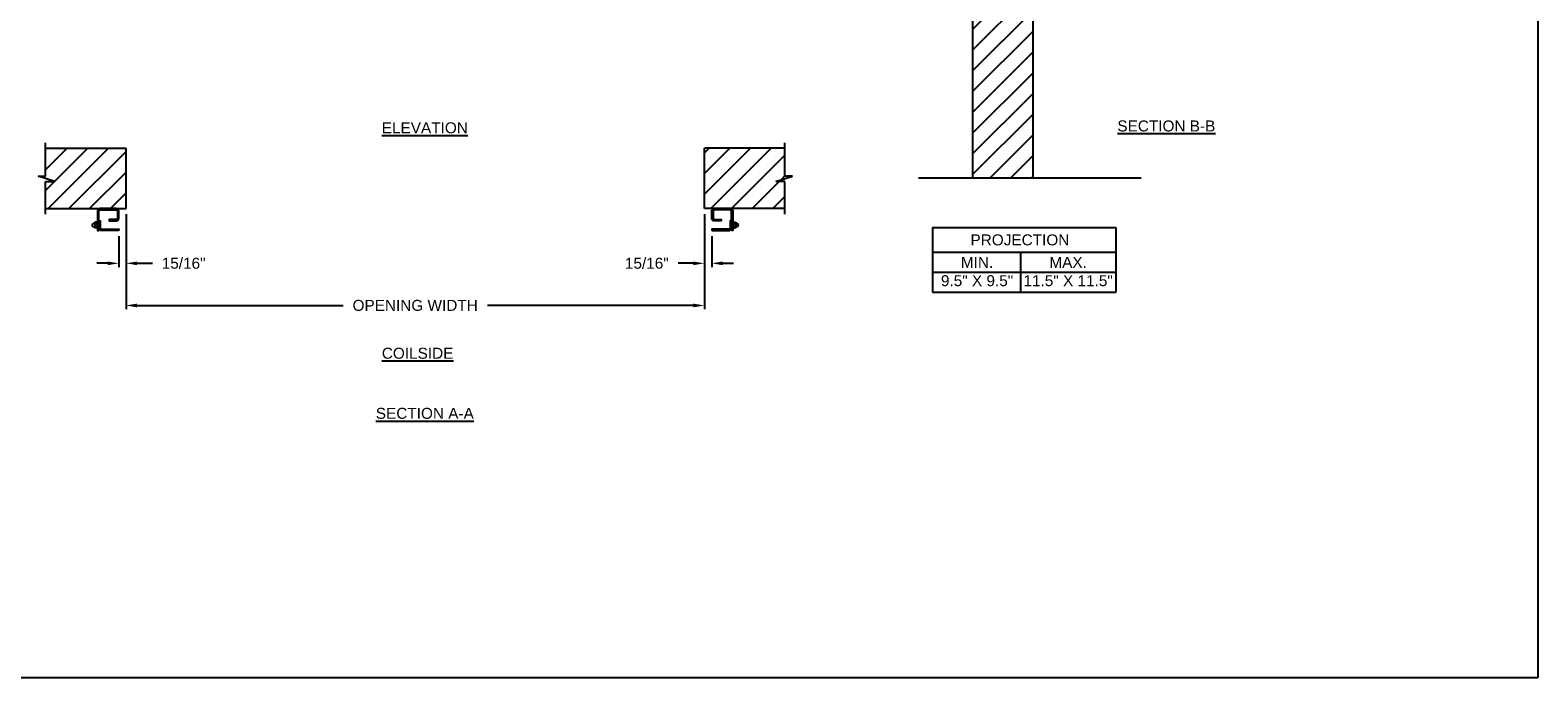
# Model space of a CAD drawing. Header units: inches. Extents: x 169.6 to 213.7, y 214.8 to 266.5.
# Tile 2 of 18: x 176.2 to 189.1, y 214.8 to 220.3. Entities that reach past the tile are written whole.
import ezdxf

# ---------------------------------------------------------------- set-up
doc = ezdxf.new("R2010")
doc.units = ezdxf.units.IN
doc.header["$LTSCALE"] = 0.25
doc.header["$MEASUREMENT"] = 0
doc.layers.add('ANNOTATIONS', color=1, linetype='Continuous')
doc.layers.add('CDX OPERATOR LH', color=7, linetype='Continuous')
doc.styles.add('ARIAL', font='arial.ttf', dxfattribs={"height": 0.09375})
doc.dimstyles.new('STANDARD$0', dxfattribs={"dimtxt": 0.09375, "dimasz": 0.09375, "dimexe": 0.03125, "dimexo": 0.046875, "dimgap": 0.09, "dimtad": 0, "dimtih": 1, "dimtoh": 1, "dimdec": 4, "dimzin": 0, "dimdsep": 46, "dimtxsty": 'ARIAL', "dimcen": 0.09, "dimadec": 0, "dimazin": 0, "dimtfac": 1, "dimtdec": 4, "dimtofl": 0, "dimtmove": 0, "dimatfit": 1, "dimfxl": 1, "dimtolj": 1, "dimtzin": 0, "dimarcsym": 0})
pattern_1 = [(45, (22.09341, -36.9515), (-0.08838835, 0.08838835), [])]

# ---------------------------------------------------------------- blocks, each defined once
blk = doc.blocks.new('*D75')
at = {"layer": 'ANNOTATIONS', "color": 0, "lineweight": -2, "transparency": 16777216}
for p, q in [((181.942, 218.718), (181.942, 218.266)), ((182.005, 218.531), (182.005, 218.266)), ((181.848, 218.298), (181.718, 218.298)), ((182.098, 218.298), (182.192, 218.298))]:
    blk.add_line(p, q, dxfattribs=at)
at = {"layer": 'ANNOTATIONS', "color": 0, "transparency": 16777216}
for points in [[(181.848, 218.313), (181.848, 218.282), (181.942, 218.298)], [(182.098, 218.313), (182.098, 218.282), (182.005, 218.298)]]:
    blk.add_solid(points, dxfattribs=at)
at = {"layer": 'defpoints', "color": 0, "transparency": 16777216}
for p in [(181.942, 218.765), (182.005, 218.577), (182.005, 218.298)]:
    blk.add_point(p, dxfattribs=at)
at = {"layer": 'ANNOTATIONS', "color": 0, "transparency": 16777216, "insert": (181.451, 218.298), "char_height": 0.0938, "attachment_point": 5, "style": 'ARIAL'}
blk.add_mtext('\\A1;15/16"', dxfattribs=at)
blk = doc.blocks.new('*D76')
at = {"layer": 'ANNOTATIONS', "color": 0, "lineweight": -2, "transparency": 16777216}
for p, q in [((177.005, 218.718), (177.005, 218.266)), ((176.942, 218.531), (176.942, 218.266)), ((176.848, 218.298), (176.755, 218.298)), ((177.098, 218.298), (177.229, 218.298))]:
    blk.add_line(p, q, dxfattribs=at)
at = {"layer": 'ANNOTATIONS', "color": 0, "transparency": 16777216}
for points in [[(176.848, 218.313), (176.848, 218.282), (176.942, 218.298)], [(177.098, 218.313), (177.098, 218.282), (177.005, 218.298)]]:
    blk.add_solid(points, dxfattribs=at)
at = {"layer": 'defpoints', "color": 0, "transparency": 16777216}
for p in [(177.005, 218.765), (176.942, 218.577), (176.942, 218.298)]:
    blk.add_point(p, dxfattribs=at)
at = {"layer": 'ANNOTATIONS', "color": 0, "transparency": 16777216, "insert": (177.496, 218.298), "char_height": 0.0938, "attachment_point": 5, "style": 'ARIAL'}
blk.add_mtext('\\A1;15/16"', dxfattribs=at)
blk = doc.blocks.new('*D78')
at = {"layer": 'ANNOTATIONS', "color": 0, "lineweight": -2, "transparency": 16777216}
for p, q in [((177.005, 218.531), (177.005, 217.907)), ((181.942, 218.534), (181.942, 217.907)), ((177.098, 217.938), (178.857, 217.938)), ((181.848, 217.938), (180.09, 217.938))]:
    blk.add_line(p, q, dxfattribs=at)
at = {"layer": 'ANNOTATIONS', "color": 0, "transparency": 16777216}
for points in [[(177.098, 217.954), (177.098, 217.922), (177.005, 217.938)], [(181.848, 217.954), (181.848, 217.922), (181.942, 217.938)]]:
    blk.add_solid(points, dxfattribs=at)
at = {"layer": 'defpoints', "color": 0, "transparency": 16777216}
for p in [(177.005, 218.578), (181.942, 218.581), (181.942, 217.938)]:
    blk.add_point(p, dxfattribs=at)
at = {"layer": 'ANNOTATIONS', "color": 0, "transparency": 16777216, "insert": (179.473, 217.938), "char_height": 0.09375, "attachment_point": 5, "style": 'ARIAL'}
blk.add_mtext('\\A1;OPENING WIDTH', dxfattribs=at)

msp = doc.modelspace()

# ---------------------------------------------------------------- hatches: boundary and pattern name
at = {"layer": 'CDX OPERATOR LH'}
h = msp.add_hatch(dxfattribs=at)
h.set_pattern_fill('ANSI31', color=256, style=0)
h.set_pattern_definition(pattern_1)
h.paths.add_polyline_path([(184.74846, 221.02977), (184.51196, 221.02977), (184.51196, 221.09443), (184.47355, 220.96107), (184.47355, 221.02977), (184.23283, 221.02977), (184.23283, 219.02805), (184.74846, 219.02805)])
h = msp.add_hatch(dxfattribs=at)
h.set_pattern_fill('ANSI31', color=256, style=0)
h.set_pattern_definition(pattern_1)
h.paths.add_polyline_path([(182.62971, 218.9964), (182.55174, 218.9964), (182.69381, 219.0433), (182.62971, 219.0433), (182.62971, 219.2805), (181.94221, 219.2805), (181.94221, 218.76488), (182.62971, 218.76488)])
h.paths.add_polyline_path([(177.00471, 219.2805), (176.31721, 219.2805), (176.31721, 219.0433), (176.2531, 219.0433), (176.39517, 218.9964), (176.31721, 218.9964), (176.31721, 218.76488), (177.00471, 218.76488)])

# ---------------------------------------------------------------- linework, layer by layer
at = {"layer": 'ANNOTATIONS'}
for p, q in [((183.89038, 218.60412), (183.89038, 218.05275)), ((183.89038, 218.60412), (185.45549, 218.60412)), ((185.45549, 218.60412), (185.45549, 218.05275)), ((183.89038, 218.39265), (185.45549, 218.39265)), ((184.64074, 218.39265), (184.64074, 218.05275)), ((183.89038, 218.2227), (185.45549, 218.2227)), ((183.89038, 218.05275), (185.45549, 218.05275))]:
    msp.add_line(p, q, dxfattribs=at)
at = {"layer": 'CDX OPERATOR LH'}
for p, q in [((184.23283, 221.02977), (184.23283, 219.02842)), ((184.74846, 219.02842), (184.74846, 221.02977)), ((176.31721, 219.0433), (176.31721, 219.32738)), ((176.31721, 219.2805), (177.00471, 219.2805)), ((177.00471, 218.76488), (177.00471, 219.2805)), ((181.94221, 218.76488), (181.94221, 219.2805)), ((182.62971, 219.2805), (181.94221, 219.2805)), ((182.62971, 219.0433), (182.62971, 219.32738)), ((176.39517, 218.9964), (176.2531, 219.0433)), ((176.2531, 219.0433), (176.31721, 219.0433)), ((176.31721, 218.718), (176.31721, 218.9964)), ((176.31721, 218.9964), (176.39517, 218.9964)), ((182.55174, 218.9964), (182.69381, 219.0433)), ((182.62971, 218.9964), (182.55174, 218.9964)), ((182.69381, 219.0433), (182.62971, 219.0433)), ((182.62971, 218.718), (182.62971, 218.9964)), ((183.77139, 219.02842), (185.67081, 219.02842)), ((176.31721, 218.76488), (177.00471, 218.76488)), ((182.62971, 218.76488), (181.94221, 218.76488)), ((176.7285, 218.63963), (176.71951, 218.63443)), ((176.72903, 218.6088), (176.71952, 218.61427)), ((176.73715, 218.64207), (176.73706, 218.60596)), ((176.75761, 218.60092), (176.74032, 218.60092)), ((176.74035, 218.61264), (176.75734, 218.61264)), ((176.74073, 218.63607), (176.75751, 218.63607)), ((176.75723, 218.64779), (176.74113, 218.64779)), ((176.76057, 218.64232), (176.76057, 218.60617)), ((176.76057, 218.63754), (176.77182, 218.63754)), ((176.76057, 218.61117), (176.77182, 218.61117)), ((176.78307, 218.64779), (176.77182, 218.63754)), ((176.78307, 218.60092), (176.77182, 218.61117)), ((182.16385, 218.64779), (182.1751, 218.63754)), ((182.16385, 218.60092), (182.1751, 218.61117)), ((182.18635, 218.63754), (182.1751, 218.63754)), ((182.18635, 218.61117), (182.1751, 218.61117)), ((182.18635, 218.64232), (182.18635, 218.60617)), ((182.18931, 218.60092), (182.20659, 218.60092)), ((182.20619, 218.63607), (182.18941, 218.63607)), ((182.20657, 218.61264), (182.18957, 218.61264)), ((182.18969, 218.64779), (182.20578, 218.64779)), ((182.20976, 218.64207), (182.20985, 218.60596)), ((182.21789, 218.6088), (182.22739, 218.61427)), ((182.21841, 218.63963), (182.2274, 218.63443))]:
    msp.add_line(p, q, dxfattribs=at)
for points in [[(176.77182, 218.57748), (176.77182, 218.74201, -0.41421356), (176.78354, 218.75373), (176.91924, 218.75373, -0.41421356), (176.93096, 218.74201), (176.93096, 218.68248, -0.41421356), (176.91924, 218.67076), (176.86018, 218.67076), (176.86018, 218.65951), (176.91924, 218.65951, 0.41421356), (176.94221, 218.68248), (176.94221, 218.74201, 0.41421356), (176.91924, 218.76498), (176.78354, 218.76498, 0.41421356), (176.76057, 218.74201), (176.76057, 218.57748)], [(182.1751, 218.57748), (182.1751, 218.74201, 0.41421356), (182.16338, 218.75373), (182.02768, 218.75373, 0.41421356), (182.01596, 218.74201), (182.01596, 218.68248, 0.41421356), (182.02768, 218.67076), (182.08674, 218.67076), (182.08674, 218.65951), (182.02768, 218.65951, -0.41421356), (182.00471, 218.68248), (182.00471, 218.74201, -0.41421356), (182.02768, 218.76498), (182.16338, 218.76498, -0.41421356), (182.18635, 218.74201), (182.18635, 218.57748)], [(176.94221, 218.57748), (176.79479, 218.57748, -0.41421356), (176.77182, 218.60045), (176.77182, 218.65951), (176.78307, 218.65951), (176.78307, 218.60045, 0.41421356), (176.79479, 218.58873), (176.94221, 218.58873)], [(182.00471, 218.57748), (182.15213, 218.57748, 0.41421356), (182.1751, 218.60045), (182.1751, 218.65951), (182.16385, 218.65951), (182.16385, 218.60045, -0.41421356), (182.15213, 218.58873), (182.00471, 218.58873)]]:
    msp.add_lwpolyline(points, format="xyb", close=True, dxfattribs=at)
for centre, radius, start, end in [((176.72549, 218.62435), 0.01172, 120.664607, 239.400072), ((176.73721, 218.62435), 0.01758, 90.184042, 119.68122), ((176.73721, 218.62435), 0.01758, 242.263062, 269.396152), ((176.74372, 218.60669), 0.0067, 117.308129, 239.509767), ((176.74359, 218.64184), 0.00644, 112.427996, 243.626692), ((176.76065, 218.62435), 0.02344, 150, 210), ((176.75363, 218.64184), 0.00695, 303.947004, 58.858046), ((176.7535, 218.60669), 0.00708, 305.441007, 57.149167), ((176.73721, 218.62435), 0.02344, 330, 30), ((182.20971, 218.62435), 0.02344, 150, 210), ((182.19328, 218.64184), 0.00695, 121.141954, 236.052996), ((182.19341, 218.60669), 0.00708, 122.850833, 234.558993), ((182.20333, 218.64184), 0.00644, 296.373308, 67.572004), ((182.2032, 218.60669), 0.0067, 300.490233, 62.691871), ((182.18627, 218.62435), 0.02344, 330, 30), ((182.20971, 218.62435), 0.01758, 60.31878, 89.815958), ((182.20971, 218.62435), 0.01758, 270.603848, 297.736938), ((182.22143, 218.62435), 0.01172, 300.599928, 59.335393)]:
    msp.add_arc(centre, radius, start, end, dxfattribs=at)
at = {"layer": 'defpoints'}
msp.add_lwpolyline([(189.05875, 214.75854), (169.58887, 214.75854), (169.58887, 227.49365), (189.05875, 227.49365)], close=True, dxfattribs=at)

# ---------------------------------------------------------------- texts
at = {"layer": 'ANNOTATIONS', "char_height": 0.09375, "attachment_point": 2, "style": 'ARIAL'}
for s, insert, width in [('{\\LELEVATION}', (179.55534, 219.50166), 3.0834986), ('{\\LSECTION B-B}', (185.88675, 219.51762), 1.3823677), ('{\\LCOILSIDE}', (179.49398, 217.57699), 1.3823677), ('{\\LSECTION A-A}', (179.55534, 217.06383), 1.3823677)]:
    msp.add_mtext(s, dxfattribs=dict(at, insert=insert, width=width))
for s, width, insert in [('PROJECTION ', 1.7594917, (184.63658, 218.54469)), ('MIN.\\P9.5" X 9.5" ', 0.6711642, (184.27056, 218.3527)), ('MAX.\\P11.5" X 11.5"', 0.7869326, (185.04821, 218.3527))]:
    msp.add_mtext_dynamic_manual_height_columns(s, width=width, gutter_width=1.36268, heights=[0], dxfattribs=dict(at, insert=insert))

# ---------------------------------------------------------------- dimensions: what is measured, and where the dimension line sits
at = {"layer": 'ANNOTATIONS'}
for base, p1, p2, picture, middle in [((176.94221, 218.29754), (177.00471, 218.76488), (176.94221, 218.57748), '*D76', (177.49578, 218.29754)), ((182.00471, 218.29754), (181.94221, 218.76488), (182.00471, 218.57748), '*D75', (181.45114, 218.29754))]:
    dim = msp.add_linear_dim(base=base, p1=p1, p2=p2, text='15/16"', dimstyle='STANDARD$0', dxfattribs=at)
    dim.commit()
    dim.dimension.update_dxf_attribs({"geometry": picture, "text_midpoint": middle, "dimtype": 160})
dim = msp.add_linear_dim(base=(181.94221, 217.93791), p1=(177.00471, 218.578), p2=(181.94221, 218.58097), text='OPENING WIDTH', dimstyle='STANDARD$0', dxfattribs=at)
dim.commit()
dim.dimension.update_dxf_attribs({"geometry": '*D78', "text_midpoint": (179.47346, 217.93791)})

doc.saveas('drawing.dxf')
